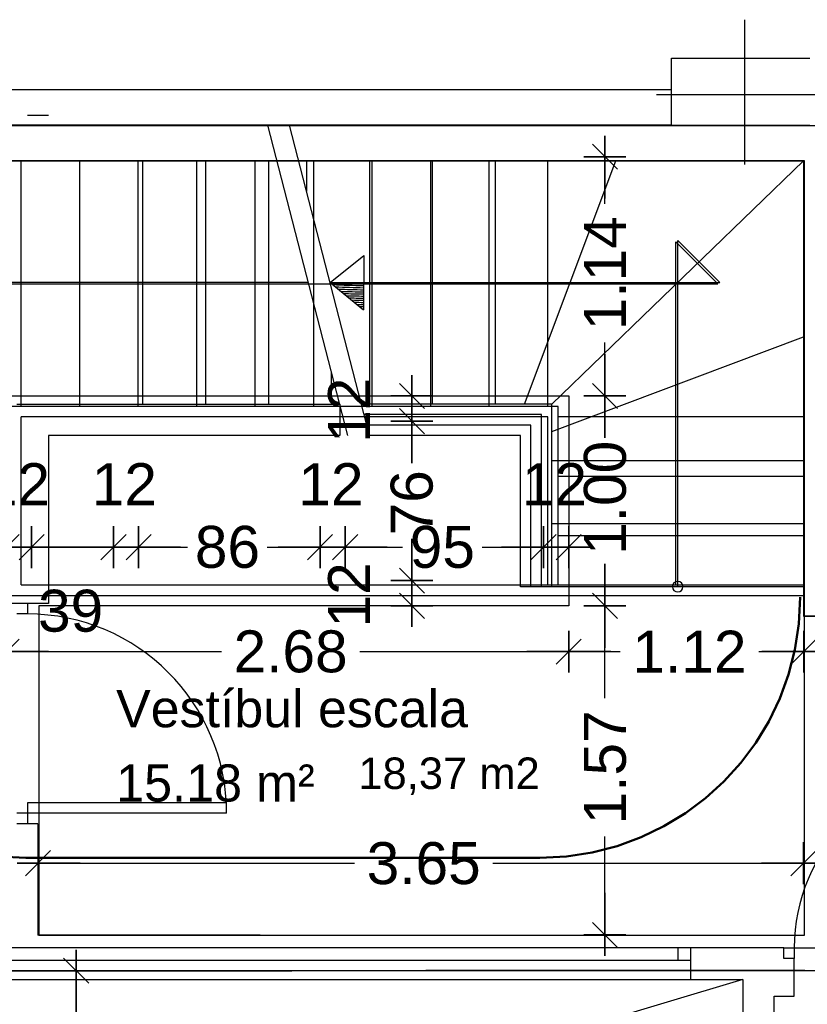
# Model space of a CAD drawing. Header units: metres. Extents: x -1 to 438, y -6 to 57.
# Tile 24 of 31: x 412.04 to 415.79, y 24.04 to 28.73. Entities that reach past the tile are written whole.
import ezdxf

# ---------------------------------------------------------------- set-up
doc = ezdxf.new("R2010")
doc.units = ezdxf.units.M
doc.header["$PDMODE"] = 65
for name, pattern in [('CONTINUA', [0]), ('PUNKT', [6.35, 0, -6.35]), ('VERDECKT', [9.525, 6.35, -3.175])]:
    doc.linetypes.add(name, pattern=pattern)
for name, color, linetype, lineweight in [('PB COTES', 7, 'CONTINUA', 25), ('PB ESCALES 2D', 7, 'CONTINUA', 25), ('PB LOCALS', 7, 'CONTINUA', 25), ('PB MOBLES', 7, 'CONTINUA', 25), ('PB MURS++', 7, 'CONTINUA', 25), ('PB TEXT', 7, 'CONTINUA', 25), ('PSC MURS ACTUAL', 7, 'CONTINUA', 25), ('PSC TEXT ACTUAL', 7, 'CONTINUA', 25)]:
    doc.layers.add(name, color=color, linetype=linetype, lineweight=lineweight)
doc.styles.add('ARIAL', font='arial.ttf')
doc.dimstyles.new('DIMSTYLE_4', dxfattribs={"dimtxt": 0.2, "dimasz": 0.2, "dimexe": 0, "dimexo": 1e-06, "dimgap": 0.1, "dimtad": 0, "dimdec": 0, "dimlfac": 100, "dimrnd": 1, "dimzin": 4, "dimdsep": 46, "dimtxsty": 'ARIAL', "dimblk1": 'ALL_ML_STRICH', "dimblk2": 'ALL_ML_STRICH', "dimsah": 1, "dimcen": 0, "dimse1": 1, "dimse2": 1, "dimclrd": 2, "dimclre": 2, "dimclrt": 2, "dimadec": 0, "dimazin": 0, "dimtfac": 1, "dimtdec": 0, "dimtix": 1, "dimtmove": 2, "dimatfit": 3, "dimfxl": 0, "dimtzin": 0, "dimlwd": 0, "dimlwe": 35, "dimarcsym": 0})
doc.dimstyles.new('DIMSTYLE_5', dxfattribs={"dimtxt": 0.2, "dimasz": 0.2, "dimexe": 0, "dimexo": 1e-06, "dimgap": 0.1, "dimtad": 0, "dimrnd": 0.01, "dimzin": 4, "dimdsep": 46, "dimtxsty": 'ARIAL', "dimblk1": 'ALL_ML_STRICH', "dimblk2": 'ALL_ML_STRICH', "dimsah": 1, "dimcen": 0, "dimse1": 1, "dimse2": 1, "dimclrd": 2, "dimclre": 2, "dimclrt": 2, "dimadec": 0, "dimazin": 0, "dimtfac": 1, "dimtdec": 0, "dimtix": 1, "dimtmove": 2, "dimatfit": 3, "dimfxl": 0, "dimtzin": 0, "dimlwd": 0, "dimlwe": 35, "dimarcsym": 0})
doc.dimstyles.new('DIMSTYLE_7', dxfattribs={"dimtxt": 0.2, "dimasz": 0.2, "dimexe": 0, "dimexo": 1e-06, "dimgap": 0.1, "dimtad": 2, "dimdec": 0, "dimlfac": 100, "dimrnd": 1, "dimzin": 4, "dimdsep": 46, "dimtxsty": 'ARIAL', "dimblk1": 'ALL_ML_STRICH', "dimblk2": 'ALL_ML_STRICH', "dimsah": 1, "dimcen": 0, "dimse1": 1, "dimse2": 1, "dimclrd": 2, "dimclre": 2, "dimclrt": 2, "dimadec": 0, "dimazin": 0, "dimtfac": 1, "dimtdec": 0, "dimtix": 1, "dimtmove": 2, "dimatfit": 3, "dimfxl": 0, "dimtvp": 1.2, "dimtzin": 0, "dimlwd": 0, "dimlwe": 35, "dimarcsym": 0})
doc.dimstyles.new('DIMSTYLE_8', dxfattribs={"dimtxt": 0.2, "dimasz": 0.2, "dimexe": 0, "dimexo": 1e-06, "dimgap": 0.1, "dimtad": 0, "dimdec": 0, "dimlfac": 100, "dimrnd": 1, "dimzin": 4, "dimdsep": 46, "dimtxsty": 'ARIAL', "dimblk1": 'ALL_ML_STRICH', "dimblk2": 'ALL_ML_STRICH', "dimsah": 1, "dimcen": 0, "dimse1": 1, "dimse2": 1, "dimclrd": 2, "dimclre": 2, "dimclrt": 2, "dimadec": 0, "dimazin": 0, "dimtfac": 1, "dimtdec": 0, "dimtix": 1, "dimtmove": 2, "dimatfit": 3, "dimfxl": 0, "dimtvp": 1.2, "dimtzin": 0, "dimlwd": 0, "dimlwe": 35, "dimarcsym": 0})

# ---------------------------------------------------------------- blocks, each defined once
blk = doc.blocks.new('OBJETO_COMPLEJO_22')
at = {"layer": 'PB TEXT', "color": 7, "linetype": 'CONTINUA', "lineweight": 25, "transparency": 33554687}
for start, end in [(90, 270), (270, 90)]:
    blk.add_arc((415.1764, 26.0308), 0.025, start, end, dxfattribs=at)
blk = doc.blocks.new('ALL_ML_STRICH')
at = {"color": 0, "linetype": 'ByBlock', "lineweight": -2}
for p, q in [((0, -0.5), (0, 0.5)), ((-0.3, -0.3), (0.3, 0.3)), ((-1, 0), (0.5, 0))]:
    blk.add_line(p, q, dxfattribs=at)
blk = doc.blocks.new('*D43')
at = {"layer": 'DEFPOINTS', "color": 2, "linetype": 'CONTINUA', "lineweight": 35, "transparency": 33554687}
for p in [(412.2714, 24.2008), (412.3065, 22.1208), (412.3084, 22.1208)]:
    blk.add_point(p, dxfattribs=at)
at = {"layer": 'PB COTES', "color": 2, "linetype": 'CONTINUA', "lineweight": -2, "transparency": 33554687}
for p, q in [((412.3084, 23.505), (412.3084, 24.2008)), ((412.3084, 22.1208), (412.3084, 22.845))]:
    blk.add_line(p, q, dxfattribs=at)
at = {"layer": 'PB COTES', "color": 2, "linetype": 'CONTINUA', "lineweight": 35, "transparency": 33554687, "xscale": 0.2, "yscale": 0.2, "zscale": 0.2}
for p, rotation in [((412.3084, 24.2008), 90), ((412.3084, 22.1208), 270)]:
    blk.add_blockref('ALL_ML_STRICH', p, dxfattribs=dict(at, rotation=rotation))
at = {"layer": 'PB COTES', "color": 2, "linetype": 'CONTINUA', "lineweight": 35, "transparency": 33554687, "insert": (412.3094, 23.175), "char_height": 0.2, "width": 0.8, "attachment_point": 5, "rotation": 90, "style": 'ARIAL'}
blk.add_mtext('\\A1;{\\A1;{2.08\\H0.132000;\\S^ ;}}', dxfattribs=at)
blk = doc.blocks.new('*D55')
at = {"layer": 'DEFPOINTS', "color": 2, "linetype": 'CONTINUA', "lineweight": 35, "transparency": 33554687}
for p in [(410.8271, 26.1302), (411.9764, 26.1008), (410.8271, 25.7212)]:
    blk.add_point(p, dxfattribs=at)
at = {"layer": 'PB COTES', "color": 2, "linetype": 'CONTINUA', "lineweight": -2, "transparency": 33554687}
for p, q in [((410.8271, 25.7212), (411.0855, 25.7212)), ((411.7455, 25.7212), (411.9764, 25.7212))]:
    blk.add_line(p, q, dxfattribs=at)
at = {"layer": 'PB COTES', "color": 2, "linetype": 'CONTINUA', "lineweight": 35, "transparency": 33554687, "xscale": 0.2, "yscale": 0.2, "zscale": 0.2, "rotation": 180}
blk.add_blockref('ALL_ML_STRICH', (410.8271, 25.7212), dxfattribs=at)
at = {"layer": 'PB COTES', "color": 2, "linetype": 'CONTINUA', "lineweight": 35, "transparency": 33554687, "xscale": 0.2, "yscale": 0.2, "zscale": 0.2}
blk.add_blockref('ALL_ML_STRICH', (411.9764, 25.7212), dxfattribs=at)
at = {"layer": 'PB COTES', "color": 2, "linetype": 'CONTINUA', "lineweight": 35, "transparency": 33554687, "insert": (411.4155, 25.7212), "char_height": 0.2, "width": 0.8, "attachment_point": 5, "style": 'ARIAL'}
blk.add_mtext('\\A1;{\\A1;{1.15\\H0.132000;\\S^ ;}}', dxfattribs=at)
blk = doc.blocks.new('*D56')
at = {"layer": 'DEFPOINTS', "color": 2, "linetype": 'CONTINUA', "lineweight": 35, "transparency": 33554687}
for p in [(411.9764, 26.1008), (414.6569, 25.9396), (411.9764, 25.7212)]:
    blk.add_point(p, dxfattribs=at)
at = {"layer": 'PB COTES', "color": 2, "linetype": 'CONTINUA', "lineweight": -2, "transparency": 33554687}
for p, q in [((411.9764, 25.7212), (413.0009, 25.7212)), ((413.6609, 25.7212), (414.6569, 25.7212))]:
    blk.add_line(p, q, dxfattribs=at)
at = {"layer": 'PB COTES', "color": 2, "linetype": 'CONTINUA', "lineweight": 35, "transparency": 33554687, "xscale": 0.2, "yscale": 0.2, "zscale": 0.2, "rotation": 180}
blk.add_blockref('ALL_ML_STRICH', (411.9764, 25.7212), dxfattribs=at)
at = {"layer": 'PB COTES', "color": 2, "linetype": 'CONTINUA', "lineweight": 35, "transparency": 33554687, "xscale": 0.2, "yscale": 0.2, "zscale": 0.2}
blk.add_blockref('ALL_ML_STRICH', (414.6569, 25.7212), dxfattribs=at)
at = {"layer": 'PB COTES', "color": 2, "linetype": 'CONTINUA', "lineweight": 35, "transparency": 33554687, "insert": (413.3309, 25.7212), "char_height": 0.2, "width": 0.8, "attachment_point": 5, "style": 'ARIAL'}
blk.add_mtext('\\A1;{\\A1;{2.68\\H0.132000;\\S^ ;}}', dxfattribs=at)
blk = doc.blocks.new('*D57')
at = {"layer": 'DEFPOINTS', "color": 2, "linetype": 'CONTINUA', "lineweight": 35, "transparency": 33554687}
for p in [(415.7769, 26.702), (414.6569, 25.9396), (414.6569, 25.7212)]:
    blk.add_point(p, dxfattribs=at)
at = {"layer": 'PB COTES', "color": 2, "linetype": 'CONTINUA', "lineweight": -2, "transparency": 33554687}
for p, q in [((414.6569, 25.7212), (414.9024, 25.7212)), ((415.5624, 25.7212), (415.7769, 25.7212))]:
    blk.add_line(p, q, dxfattribs=at)
at = {"layer": 'PB COTES', "color": 2, "linetype": 'CONTINUA', "lineweight": 35, "transparency": 33554687, "xscale": 0.2, "yscale": 0.2, "zscale": 0.2, "rotation": 180}
blk.add_blockref('ALL_ML_STRICH', (414.6569, 25.7212), dxfattribs=at)
at = {"layer": 'PB COTES', "color": 2, "linetype": 'CONTINUA', "lineweight": 35, "transparency": 33554687, "xscale": 0.2, "yscale": 0.2, "zscale": 0.2}
blk.add_blockref('ALL_ML_STRICH', (415.7769, 25.7212), dxfattribs=at)
at = {"layer": 'PB COTES', "color": 2, "linetype": 'CONTINUA', "lineweight": 35, "transparency": 33554687, "insert": (415.2324, 25.7212), "char_height": 0.2, "width": 0.8, "attachment_point": 5, "style": 'ARIAL'}
blk.add_mtext('\\A1;{\\A1;{1.12\\H0.132000;\\S^ ;}}', dxfattribs=at)
blk = doc.blocks.new('*D58')
at = {"layer": 'DEFPOINTS', "color": 2, "linetype": 'CONTINUA', "lineweight": 35, "transparency": 33554687}
for p in [(411.9764, 26.2193), (411.9764, 26.1008), (412.0964, 26.0596)]:
    blk.add_point(p, dxfattribs=at)
at = {"layer": 'PB COTES', "color": 2, "linetype": 'CONTINUA', "lineweight": -2, "transparency": 33554687}
blk.add_line((411.9764, 26.2193), (412.0964, 26.2193), dxfattribs=at)
at = {"layer": 'PB COTES', "color": 2, "linetype": 'CONTINUA', "lineweight": 35, "transparency": 33554687, "xscale": 0.2, "yscale": 0.2, "zscale": 0.2, "rotation": 180}
blk.add_blockref('ALL_ML_STRICH', (411.9764, 26.2193), dxfattribs=at)
at = {"layer": 'PB COTES', "color": 2, "linetype": 'CONTINUA', "lineweight": 35, "transparency": 33554687, "xscale": 0.2, "yscale": 0.2, "zscale": 0.2}
blk.add_blockref('ALL_ML_STRICH', (412.0964, 26.2193), dxfattribs=at)
at = {"layer": 'PB COTES', "color": 2, "linetype": 'CONTINUA', "lineweight": 35, "transparency": 33554687, "insert": (412.0284, 26.5193), "char_height": 0.2, "width": 0.4, "attachment_point": 5, "style": 'ARIAL'}
blk.add_mtext('\\A1;{12}', dxfattribs=at)
blk = doc.blocks.new('*D59')
at = {"layer": 'DEFPOINTS', "color": 2, "linetype": 'CONTINUA', "lineweight": 35, "transparency": 33554687}
for p in [(412.0964, 26.2193), (412.0964, 26.0596), (412.4864, 26.0596)]:
    blk.add_point(p, dxfattribs=at)
at = {"layer": 'PB COTES', "color": 2, "linetype": 'CONTINUA', "lineweight": -2, "transparency": 33554687}
blk.add_line((412.0964, 26.2193), (412.4864, 26.2193), dxfattribs=at)
at = {"layer": 'PB COTES', "color": 2, "linetype": 'CONTINUA', "lineweight": 35, "transparency": 33554687, "xscale": 0.2, "yscale": 0.2, "zscale": 0.2, "rotation": 180}
blk.add_blockref('ALL_ML_STRICH', (412.0964, 26.2193), dxfattribs=at)
at = {"layer": 'PB COTES', "color": 2, "linetype": 'CONTINUA', "lineweight": 35, "transparency": 33554687, "xscale": 0.2, "yscale": 0.2, "zscale": 0.2}
blk.add_blockref('ALL_ML_STRICH', (412.4864, 26.2193), dxfattribs=at)
at = {"layer": 'PB COTES', "color": 2, "linetype": 'CONTINUA', "lineweight": 35, "transparency": 33554687, "insert": (412.2822, 25.915), "char_height": 0.2, "width": 0.4, "attachment_point": 5, "style": 'ARIAL'}
blk.add_mtext('\\A1;{39}', dxfattribs=at)
blk = doc.blocks.new('*D60')
at = {"layer": 'DEFPOINTS', "color": 2, "linetype": 'CONTINUA', "lineweight": 35, "transparency": 33554687}
for p in [(412.4864, 26.2193), (412.4864, 26.0596), (412.6064, 26.0596)]:
    blk.add_point(p, dxfattribs=at)
at = {"layer": 'PB COTES', "color": 2, "linetype": 'CONTINUA', "lineweight": -2, "transparency": 33554687}
blk.add_line((412.4864, 26.2193), (412.6064, 26.2193), dxfattribs=at)
at = {"layer": 'PB COTES', "color": 2, "linetype": 'CONTINUA', "lineweight": 35, "transparency": 33554687, "xscale": 0.2, "yscale": 0.2, "zscale": 0.2, "rotation": 180}
blk.add_blockref('ALL_ML_STRICH', (412.4864, 26.2193), dxfattribs=at)
at = {"layer": 'PB COTES', "color": 2, "linetype": 'CONTINUA', "lineweight": 35, "transparency": 33554687, "xscale": 0.2, "yscale": 0.2, "zscale": 0.2}
blk.add_blockref('ALL_ML_STRICH', (412.6064, 26.2193), dxfattribs=at)
at = {"layer": 'PB COTES', "color": 2, "linetype": 'CONTINUA', "lineweight": 35, "transparency": 33554687, "insert": (412.5384, 26.5193), "char_height": 0.2, "width": 0.4, "attachment_point": 5, "style": 'ARIAL'}
blk.add_mtext('\\A1;{12}', dxfattribs=at)
blk = doc.blocks.new('*D61')
at = {"layer": 'DEFPOINTS', "color": 2, "linetype": 'CONTINUA', "lineweight": 35, "transparency": 33554687}
for p in [(412.6064, 26.2193), (412.6064, 26.0596), (413.4714, 26.0596)]:
    blk.add_point(p, dxfattribs=at)
at = {"layer": 'PB COTES', "color": 2, "linetype": 'CONTINUA', "lineweight": -2, "transparency": 33554687}
for p, q in [((412.6064, 26.2193), (412.8399, 26.2193)), ((413.2199, 26.2193), (413.4714, 26.2193))]:
    blk.add_line(p, q, dxfattribs=at)
at = {"layer": 'PB COTES', "color": 2, "linetype": 'CONTINUA', "lineweight": 35, "transparency": 33554687, "xscale": 0.2, "yscale": 0.2, "zscale": 0.2, "rotation": 180}
blk.add_blockref('ALL_ML_STRICH', (412.6064, 26.2193), dxfattribs=at)
at = {"layer": 'PB COTES', "color": 2, "linetype": 'CONTINUA', "lineweight": 35, "transparency": 33554687, "xscale": 0.2, "yscale": 0.2, "zscale": 0.2}
blk.add_blockref('ALL_ML_STRICH', (413.4714, 26.2193), dxfattribs=at)
at = {"layer": 'PB COTES', "color": 2, "linetype": 'CONTINUA', "lineweight": 35, "transparency": 33554687, "insert": (413.0299, 26.2193), "char_height": 0.2, "width": 0.4, "attachment_point": 5, "style": 'ARIAL'}
blk.add_mtext('\\A1;{86}', dxfattribs=at)
blk = doc.blocks.new('*D62')
at = {"layer": 'DEFPOINTS', "color": 2, "linetype": 'CONTINUA', "lineweight": 35, "transparency": 33554687}
for p in [(413.4714, 26.2193), (413.4714, 26.0596), (413.5914, 26.0596)]:
    blk.add_point(p, dxfattribs=at)
at = {"layer": 'PB COTES', "color": 2, "linetype": 'CONTINUA', "lineweight": -2, "transparency": 33554687}
blk.add_line((413.4714, 26.2193), (413.5914, 26.2193), dxfattribs=at)
at = {"layer": 'PB COTES', "color": 2, "linetype": 'CONTINUA', "lineweight": 35, "transparency": 33554687, "xscale": 0.2, "yscale": 0.2, "zscale": 0.2, "rotation": 180}
blk.add_blockref('ALL_ML_STRICH', (413.4714, 26.2193), dxfattribs=at)
at = {"layer": 'PB COTES', "color": 2, "linetype": 'CONTINUA', "lineweight": 35, "transparency": 33554687, "xscale": 0.2, "yscale": 0.2, "zscale": 0.2}
blk.add_blockref('ALL_ML_STRICH', (413.5914, 26.2193), dxfattribs=at)
at = {"layer": 'PB COTES', "color": 2, "linetype": 'CONTINUA', "lineweight": 35, "transparency": 33554687, "insert": (413.5233, 26.5193), "char_height": 0.2, "width": 0.4, "attachment_point": 5, "style": 'ARIAL'}
blk.add_mtext('\\A1;{12}', dxfattribs=at)
blk = doc.blocks.new('*D63')
at = {"layer": 'DEFPOINTS', "color": 2, "linetype": 'CONTINUA', "lineweight": 35, "transparency": 33554687}
for p in [(413.5914, 26.2193), (413.5914, 26.0596), (414.5369, 25.9896)]:
    blk.add_point(p, dxfattribs=at)
at = {"layer": 'PB COTES', "color": 2, "linetype": 'CONTINUA', "lineweight": -2, "transparency": 33554687}
for p, q in [((413.5914, 26.2193), (413.8643, 26.2193)), ((414.2443, 26.2193), (414.5369, 26.2193))]:
    blk.add_line(p, q, dxfattribs=at)
at = {"layer": 'PB COTES', "color": 2, "linetype": 'CONTINUA', "lineweight": 35, "transparency": 33554687, "xscale": 0.2, "yscale": 0.2, "zscale": 0.2, "rotation": 180}
blk.add_blockref('ALL_ML_STRICH', (413.5914, 26.2193), dxfattribs=at)
at = {"layer": 'PB COTES', "color": 2, "linetype": 'CONTINUA', "lineweight": 35, "transparency": 33554687, "xscale": 0.2, "yscale": 0.2, "zscale": 0.2}
blk.add_blockref('ALL_ML_STRICH', (414.5369, 26.2193), dxfattribs=at)
at = {"layer": 'PB COTES', "color": 2, "linetype": 'CONTINUA', "lineweight": 35, "transparency": 33554687, "insert": (414.0543, 26.2193), "char_height": 0.2, "width": 0.4, "attachment_point": 5, "style": 'ARIAL'}
blk.add_mtext('\\A1;{95}', dxfattribs=at)
blk = doc.blocks.new('*D64')
at = {"layer": 'DEFPOINTS', "color": 2, "linetype": 'CONTINUA', "lineweight": 35, "transparency": 33554687}
for p in [(414.5369, 26.2193), (414.5369, 25.9896), (414.6569, 25.9396)]:
    blk.add_point(p, dxfattribs=at)
at = {"layer": 'PB COTES', "color": 2, "linetype": 'CONTINUA', "lineweight": -2, "transparency": 33554687}
blk.add_line((414.5369, 26.2193), (414.6569, 26.2193), dxfattribs=at)
at = {"layer": 'PB COTES', "color": 2, "linetype": 'CONTINUA', "lineweight": 35, "transparency": 33554687, "xscale": 0.2, "yscale": 0.2, "zscale": 0.2, "rotation": 180}
blk.add_blockref('ALL_ML_STRICH', (414.5369, 26.2193), dxfattribs=at)
at = {"layer": 'PB COTES', "color": 2, "linetype": 'CONTINUA', "lineweight": 35, "transparency": 33554687, "xscale": 0.2, "yscale": 0.2, "zscale": 0.2}
blk.add_blockref('ALL_ML_STRICH', (414.6569, 26.2193), dxfattribs=at)
at = {"layer": 'PB COTES', "color": 2, "linetype": 'CONTINUA', "lineweight": 35, "transparency": 33554687, "insert": (414.5889, 26.5193), "char_height": 0.2, "width": 0.4, "attachment_point": 5, "style": 'ARIAL'}
blk.add_mtext('\\A1;{12}', dxfattribs=at)
blk = doc.blocks.new('*D65')
at = {"layer": 'DEFPOINTS', "color": 2, "linetype": 'CONTINUA', "lineweight": 35, "transparency": 33554687}
for p in [(413.5914, 26.0596), (413.5414, 25.9396), (413.9094, 25.9396)]:
    blk.add_point(p, dxfattribs=at)
at = {"layer": 'PB COTES', "color": 2, "linetype": 'CONTINUA', "lineweight": -2, "transparency": 33554687}
blk.add_line((413.9094, 25.9396), (413.9094, 26.0596), dxfattribs=at)
at = {"layer": 'PB COTES', "color": 2, "linetype": 'CONTINUA', "lineweight": 35, "transparency": 33554687, "xscale": 0.2, "yscale": 0.2, "zscale": 0.2}
for p, rotation in [((413.9094, 26.0596), 90), ((413.9094, 25.9396), 270)]:
    blk.add_blockref('ALL_ML_STRICH', p, dxfattribs=dict(at, rotation=rotation))
at = {"layer": 'PB COTES', "color": 2, "linetype": 'CONTINUA', "lineweight": 35, "transparency": 33554687, "insert": (413.6094, 25.9916), "char_height": 0.2, "width": 0.4, "attachment_point": 5, "rotation": 90, "style": 'ARIAL'}
blk.add_mtext('\\A1;{12}', dxfattribs=at)
blk = doc.blocks.new('*D66')
at = {"layer": 'DEFPOINTS', "color": 2, "linetype": 'CONTINUA', "lineweight": 35, "transparency": 33554687}
for p in [(413.5914, 26.8196), (413.5914, 26.0596), (413.9094, 26.0596)]:
    blk.add_point(p, dxfattribs=at)
at = {"layer": 'PB COTES', "color": 2, "linetype": 'CONTINUA', "lineweight": -2, "transparency": 33554687}
for p, q in [((413.9094, 26.6206), (413.9094, 26.8196)), ((413.9094, 26.0596), (413.9094, 26.2406))]:
    blk.add_line(p, q, dxfattribs=at)
at = {"layer": 'PB COTES', "color": 2, "linetype": 'CONTINUA', "lineweight": 35, "transparency": 33554687, "xscale": 0.2, "yscale": 0.2, "zscale": 0.2}
for p, rotation in [((413.9094, 26.8196), 90), ((413.9094, 26.0596), 270)]:
    blk.add_blockref('ALL_ML_STRICH', p, dxfattribs=dict(at, rotation=rotation))
at = {"layer": 'PB COTES', "color": 2, "linetype": 'CONTINUA', "lineweight": 35, "transparency": 33554687, "insert": (413.9094, 26.4306), "char_height": 0.2, "width": 0.4, "attachment_point": 5, "rotation": 90, "style": 'ARIAL'}
blk.add_mtext('\\A1;{76}', dxfattribs=at)
blk = doc.blocks.new('*D67')
at = {"layer": 'DEFPOINTS', "color": 2, "linetype": 'CONTINUA', "lineweight": 35, "transparency": 33554687}
for p in [(413.5914, 26.9396), (413.5914, 26.8196), (413.9094, 26.8196)]:
    blk.add_point(p, dxfattribs=at)
at = {"layer": 'PB COTES', "color": 2, "linetype": 'CONTINUA', "lineweight": -2, "transparency": 33554687}
blk.add_line((413.9094, 26.8196), (413.9094, 26.9396), dxfattribs=at)
at = {"layer": 'PB COTES', "color": 2, "linetype": 'CONTINUA', "lineweight": 35, "transparency": 33554687, "xscale": 0.2, "yscale": 0.2, "zscale": 0.2}
for p, rotation in [((413.9094, 26.9396), 90), ((413.9094, 26.8196), 270)]:
    blk.add_blockref('ALL_ML_STRICH', p, dxfattribs=dict(at, rotation=rotation))
at = {"layer": 'PB COTES', "color": 2, "linetype": 'CONTINUA', "lineweight": 35, "transparency": 33554687, "insert": (413.6094, 26.8716), "char_height": 0.2, "width": 0.4, "attachment_point": 5, "rotation": 90, "style": 'ARIAL'}
blk.add_mtext('\\A1;{12}', dxfattribs=at)
blk = doc.blocks.new('*D68')
at = {"layer": 'DEFPOINTS', "color": 2, "linetype": 'CONTINUA', "lineweight": 35, "transparency": 33554687}
for p in [(416.6271, 25.9396), (414.8295, 24.3712), (414.9277, 24.3712)]:
    blk.add_point(p, dxfattribs=at)
at = {"layer": 'PB COTES', "color": 2, "linetype": 'CONTINUA', "lineweight": -2, "transparency": 33554687}
for p, q in [((414.8295, 25.4998), (414.8295, 25.9396)), ((414.8295, 24.3712), (414.8295, 24.8398))]:
    blk.add_line(p, q, dxfattribs=at)
at = {"layer": 'PB COTES', "color": 2, "linetype": 'CONTINUA', "lineweight": 35, "transparency": 33554687, "xscale": 0.2, "yscale": 0.2, "zscale": 0.2}
for p, rotation in [((414.8295, 25.9396), 90), ((414.8295, 24.3712), 270)]:
    blk.add_blockref('ALL_ML_STRICH', p, dxfattribs=dict(at, rotation=rotation))
at = {"layer": 'PB COTES', "color": 2, "linetype": 'CONTINUA', "lineweight": 35, "transparency": 33554687, "insert": (414.8306, 25.1698), "char_height": 0.2, "width": 0.8, "attachment_point": 5, "rotation": 90, "style": 'ARIAL'}
blk.add_mtext('\\A1;{\\A1;{1.57\\H0.132000;\\S^ ;}}', dxfattribs=at)
blk = doc.blocks.new('*D69')
at = {"layer": 'DEFPOINTS', "color": 2, "linetype": 'CONTINUA', "lineweight": 35, "transparency": 33554687}
for p in [(416.6771, 26.9396), (414.8295, 25.9396), (416.6271, 25.9396)]:
    blk.add_point(p, dxfattribs=at)
at = {"layer": 'PB COTES', "color": 2, "linetype": 'CONTINUA', "lineweight": -2, "transparency": 33554687}
for p, q in [((414.8295, 26.7844), (414.8295, 26.9396)), ((414.8295, 25.9396), (414.8295, 26.1244))]:
    blk.add_line(p, q, dxfattribs=at)
at = {"layer": 'PB COTES', "color": 2, "linetype": 'CONTINUA', "lineweight": 35, "transparency": 33554687, "xscale": 0.2, "yscale": 0.2, "zscale": 0.2}
for p, rotation in [((414.8295, 26.9396), 90), ((414.8295, 25.9396), 270)]:
    blk.add_blockref('ALL_ML_STRICH', p, dxfattribs=dict(at, rotation=rotation))
at = {"layer": 'PB COTES', "color": 2, "linetype": 'CONTINUA', "lineweight": 35, "transparency": 33554687, "insert": (414.8306, 26.4544), "char_height": 0.2, "width": 0.8, "attachment_point": 5, "rotation": 90, "style": 'ARIAL'}
blk.add_mtext('\\A1;{\\A1;{1.00\\H0.132000;\\S^ ;}}', dxfattribs=at)
blk = doc.blocks.new('*D70')
at = {"layer": 'DEFPOINTS', "color": 2, "linetype": 'CONTINUA', "lineweight": 35, "transparency": 33554687}
for p in [(414.8902, 28.0801), (414.8295, 26.9396), (416.6771, 26.9396)]:
    blk.add_point(p, dxfattribs=at)
at = {"layer": 'PB COTES', "color": 2, "linetype": 'CONTINUA', "lineweight": -2, "transparency": 33554687}
for p, q in [((414.8295, 27.8547), (414.8295, 28.0801)), ((414.8295, 26.9396), (414.8295, 27.1947))]:
    blk.add_line(p, q, dxfattribs=at)
at = {"layer": 'PB COTES', "color": 2, "linetype": 'CONTINUA', "lineweight": 35, "transparency": 33554687, "xscale": 0.2, "yscale": 0.2, "zscale": 0.2}
for p, rotation in [((414.8295, 28.0801), 90), ((414.8295, 26.9396), 270)]:
    blk.add_blockref('ALL_ML_STRICH', p, dxfattribs=dict(at, rotation=rotation))
at = {"layer": 'PB COTES', "color": 2, "linetype": 'CONTINUA', "lineweight": 35, "transparency": 33554687, "insert": (414.8297, 27.5247), "char_height": 0.2, "width": 0.8, "attachment_point": 5, "rotation": 90, "style": 'ARIAL'}
blk.add_mtext('\\A1;{\\A1;{1.14\\H0.132000;\\S^ ;}}', dxfattribs=at)
blk = doc.blocks.new('*D71')
at = {"layer": 'DEFPOINTS', "color": 2, "linetype": 'CONTINUA', "lineweight": 35, "transparency": 33554687}
for p in [(415.7764, 25.4008), (412.127, 24.7131), (412.127, 24.6998)]:
    blk.add_point(p, dxfattribs=at)
at = {"layer": 'PB COTES', "color": 2, "linetype": 'CONTINUA', "lineweight": -2, "transparency": 33554687}
for p, q in [((412.127, 24.7131), (413.6354, 24.7131)), ((414.2954, 24.7131), (415.7764, 24.7131))]:
    blk.add_line(p, q, dxfattribs=at)
at = {"layer": 'PB COTES', "color": 2, "linetype": 'CONTINUA', "lineweight": 35, "transparency": 33554687, "xscale": 0.2, "yscale": 0.2, "zscale": 0.2, "rotation": 180}
blk.add_blockref('ALL_ML_STRICH', (412.127, 24.7131), dxfattribs=at)
at = {"layer": 'PB COTES', "color": 2, "linetype": 'CONTINUA', "lineweight": 35, "transparency": 33554687, "xscale": 0.2, "yscale": 0.2, "zscale": 0.2}
blk.add_blockref('ALL_ML_STRICH', (415.7764, 24.7131), dxfattribs=at)
at = {"layer": 'PB COTES', "color": 2, "linetype": 'CONTINUA', "lineweight": 35, "transparency": 33554687, "insert": (413.9654, 24.712), "char_height": 0.2, "width": 0.8, "attachment_point": 5, "style": 'ARIAL'}
blk.add_mtext('\\A1;{\\A1;{3.65\\H0.132000;\\S^ ;}}', dxfattribs=at)

msp = doc.modelspace()

# ---------------------------------------------------------------- linework, layer by layer
at = {"layer": 'PB ESCALES 2D', "color": 7, "linetype": 'CONTINUA', "lineweight": 25, "transparency": 33554687}
for p, q in [((413.6043, 26.75078), (413.2218, 28.22979)), ((413.70759, 26.75078), (413.32509, 28.22979)), ((412.32645, 26.90078), (412.32645, 28.06078)), ((412.62645, 26.90078), (412.62645, 28.06078)), ((412.92645, 26.90078), (412.92645, 28.06078)), ((413.22645, 26.90078), (413.22645, 28.06078)), ((413.70645, 28.06078), (413.70645, 26.90078)), ((414.00645, 28.06078), (414.00645, 26.90078)), ((414.30645, 28.06078), (414.30645, 26.90078)), ((414.44645, 26.90078), (414.88145, 28.06078)), ((414.57645, 26.90078), (415.77645, 28.06078)), ((415.17645, 26.03078), (415.17645, 27.68078)), ((415.17645, 27.68078), (415.37645, 27.48078)), ((413.5188, 27.48078), (413.68023, 27.60951)), ((413.68023, 27.60951), (413.6783, 27.34965)), ((413.41551, 27.48078), (411.22645, 27.48078)), ((413.5188, 27.48078), (415.37645, 27.48078)), ((413.5188, 27.48078), (413.6783, 27.34965)), ((414.57645, 26.77078), (415.77645, 27.22078)), ((413.52645, 26.90078), (413.52645, 27.05179)), ((412.02645, 26.90078), (413.56551, 26.90078)), ((413.56551, 26.90078), (413.56551, 26.75078)), ((414.57645, 26.90078), (413.6688, 26.90078)), ((414.57645, 26.03078), (414.57645, 26.90078)), ((414.52645, 26.85078), (413.68173, 26.85078)), ((414.52645, 26.03078), (414.52645, 26.85078)), ((414.47645, 26.80078), (413.69466, 26.80078)), ((414.47645, 26.03078), (414.47645, 26.80078)), ((413.56551, 26.75078), (412.17645, 26.75078)), ((414.42645, 26.75078), (413.70759, 26.75078)), ((414.42645, 26.03078), (414.42645, 26.75078)), ((415.77645, 26.63078), (414.57645, 26.63078)), ((415.77645, 26.33078), (414.57645, 26.33078)), ((414.57645, 26.03078), (414.42645, 26.03078)), ((415.77645, 26.03078), (414.57645, 26.03078))]:
    msp.add_line(p, q, dxfattribs=at)
for radius, start, end in [(8.13935, 267.700461, 268.73965), (8.14935, 267.793247, 268.740675), (8.15935, 267.885608, 268.741697), (8.16935, 267.97755, 268.742714), (8.17935, 268.069075, 268.743733), (8.18935, 268.160186, 268.744744), (8.19935, 268.250889, 268.745758), (8.20935, 268.341186, 268.746767), (8.21935, 268.431081, 268.747775), (8.22935, 268.520575, 268.748778), (8.23935, 268.609675, 268.749781), (8.24935, 268.698383, 268.750781)]:
    msp.add_arc((413.85819, 35.60304), radius, start, end, dxfattribs=at)
at = {"layer": 'PB LOCALS', "color": 7, "linetype": 'CONTINUA', "lineweight": 25, "transparency": 33554687}
for p, q in [((415.78058, 28.06078), (411.10058, 28.06078)), ((415.78058, 24.37078), (415.78058, 28.06078)), ((411.97645, 26.93959), (414.65693, 26.93959)), ((414.65693, 26.93959), (414.65693, 25.93959)), ((412.18058, 25.93959), (412.13, 25.93959)), ((412.13, 25.93959), (412.13, 24.37078)), ((412.18989, 25.93959), (412.18058, 25.93959)), ((414.65693, 25.93959), (412.18989, 25.93959)), ((412.13, 24.37078), (415.78058, 24.37078)), ((417.77546, 24.20115), (411.20645, 24.20053)), ((415.78211, 24.20209), (413.97546, 24.20158)), ((413.97546, 24.20158), (413.97546, 24.20115)), ((413.97546, 24.20115), (415.78211, 24.20115)), ((415.78211, 24.20115), (415.78211, 24.20209))]:
    msp.add_line(p, q, dxfattribs=at)
at = {"layer": 'PB MOBLES', "color": 202, "linetype": 'VERDECKT', "lineweight": 50, "transparency": 33554687}
msp.add_line((412.06894, 24.73911), (414.51866, 24.73911), dxfattribs=at)
for centre, start, end in [((412.06894, 25.98087), 180, 270), ((414.51866, 25.98087), 270, 0)]:
    msp.add_arc(centre, 1.24175, start, end, dxfattribs=at)
at = {"layer": 'PB MURS++', "color": 7, "linetype": 'CONTINUA', "lineweight": 25, "transparency": 33554687}
for p, q in [((415.49642, 28.04286), (415.49642, 28.73286)), ((415.14645, 28.54979), (415.80645, 28.54979)), ((415.14645, 28.22979), (415.14645, 28.54979)), ((410.18645, 28.40078), (415.14645, 28.40078)), ((415.07556, 28.37632), (415.88562, 28.37632)), ((415.14645, 28.22979), (410.18645, 28.22979)), ((413.6043, 26.75078), (413.2218, 28.22979)), ((413.70759, 26.75078), (413.32509, 28.22979)), ((415.14645, 28.22979), (415.80645, 28.22979)), ((411.09645, 28.06078), (415.77645, 28.06078)), ((412.32645, 26.90078), (412.32645, 28.06078)), ((412.62645, 26.90078), (412.62645, 28.06078)), ((412.92645, 26.90078), (412.92645, 28.06078)), ((413.22645, 26.90078), (413.22645, 28.06078)), ((413.40645, 28.06078), (413.40645, 27.91518)), ((413.70645, 28.06078), (413.70645, 26.90078)), ((414.00645, 28.06078), (414.00645, 26.90078)), ((414.30645, 28.06078), (414.30645, 26.90078)), ((414.44645, 26.90078), (414.88145, 28.06078)), ((414.57645, 26.90078), (415.77645, 28.06078)), ((415.77645, 28.06078), (415.77645, 25.89078)), ((415.17645, 26.03078), (415.17645, 27.68078)), ((415.17645, 27.68078), (415.37645, 27.48078)), ((413.5188, 27.48078), (413.68023, 27.60951)), ((413.68023, 27.60951), (413.6783, 27.34965)), ((413.41551, 27.48078), (411.22645, 27.48078)), ((413.5188, 27.48078), (415.37645, 27.48078)), ((413.5188, 27.48078), (413.6783, 27.34965)), ((414.57645, 26.77078), (415.77645, 27.22078)), ((413.52645, 26.90078), (413.52645, 27.05179)), ((412.02645, 26.90078), (413.56551, 26.90078)), ((413.56551, 26.90078), (413.56551, 26.75078)), ((414.57645, 26.90078), (413.6688, 26.90078)), ((414.57645, 26.03078), (414.57645, 26.90078)), ((414.52645, 26.85078), (413.68173, 26.85078)), ((414.52645, 26.03078), (414.52645, 26.85078)), ((414.47645, 26.80078), (413.69466, 26.80078)), ((414.47645, 26.03078), (414.47645, 26.80078)), ((413.56551, 26.75078), (412.17645, 26.75078)), ((412.17645, 26.75078), (412.17645, 25.95079)), ((414.42645, 26.75078), (413.70759, 26.75078)), ((414.42645, 26.03078), (414.42645, 26.75078)), ((415.77645, 26.63078), (414.57645, 26.63078)), ((415.77645, 26.33078), (414.57645, 26.33078)), ((414.57645, 26.03078), (414.42645, 26.03078)), ((415.77645, 26.03078), (414.57645, 26.03078)), ((412.17645, 25.95079), (411.87645, 25.95079)), ((412.07605, 25.95079), (412.07605, 25.90079)), ((412.07605, 25.90079), (412.02605, 25.90079)), ((415.77645, 25.89078), (415.97645, 25.89078)), ((413.02473, 25.00079), (412.07605, 25.00079)), ((412.07605, 25.00079), (412.07605, 24.90079)), ((413.02605, 24.95079), (412.02503, 24.95079)), ((412.12605, 24.90079), (412.02605, 24.90079)), ((412.12605, 24.90079), (412.12586, 24.37075)), ((413.18645, 24.37078), (412.12586, 24.37078)), ((413.62645, 24.37078), (415.36645, 24.37078)), ((411.20645, 24.20078), (413.33645, 24.20078)), ((415.51645, 24.20078), (413.47645, 24.20078)), ((417.77645, 24.20078), (415.65645, 24.20078))]:
    msp.add_line(p, q, dxfattribs=at)
for centre, radius, start, end in [((413.85819, 35.60304), 8.13935, 267.700461, 268.73965), ((413.85819, 35.60304), 8.14935, 267.793247, 268.740675), ((413.85819, 35.60304), 8.15935, 267.885608, 268.741697), ((413.85819, 35.60304), 8.16935, 267.97755, 268.742714), ((413.85819, 35.60304), 8.17935, 268.069075, 268.743733), ((413.85819, 35.60304), 8.18935, 268.160186, 268.744744), ((413.85819, 35.60304), 8.19935, 268.250889, 268.745758), ((413.85819, 35.60304), 8.20935, 268.341186, 268.746767), ((413.85819, 35.60304), 8.21935, 268.431081, 268.747775), ((413.85819, 35.60304), 8.22935, 268.520575, 268.748778), ((413.85819, 35.60304), 8.23935, 268.609675, 268.749781), ((413.85819, 35.60304), 8.24935, 268.698383, 268.750781), ((412.07605, 24.95079), 0.95, 0, 90)]:
    msp.add_arc(centre, radius, start, end, dxfattribs=at)
at = {"layer": 'PSC MURS ACTUAL', "color": 7, "linetype": 'PUNKT', "lineweight": 25, "transparency": 33554687}
msp.add_line((405.6269, 28.27859), (421.48693, 28.27859), dxfattribs=at)
at = {"layer": 'PSC MURS ACTUAL', "linetype": 'CONTINUA', "transparency": 33554687}
for p, q in [((405.8369, 28.22859), (421.27693, 28.22859)), ((415.77693, 28.05959), (410.82693, 28.05959)), ((412.04693, 26.88959), (412.04693, 28.05959)), ((412.32583, 26.88959), (412.32583, 28.05959)), ((412.60473, 26.88959), (412.60473, 28.05959)), ((412.88363, 26.88959), (412.88363, 28.05959)), ((413.16243, 26.88959), (413.16243, 28.05959)), ((413.44133, 26.88959), (413.44133, 28.05959)), ((413.72023, 26.88959), (413.72023, 28.05959)), ((413.99913, 26.88959), (413.99913, 28.05959)), ((414.27803, 26.88959), (414.27803, 28.05959)), ((414.55693, 26.88959), (414.55693, 28.05959)), ((415.77693, 25.88959), (415.77693, 28.05959)), ((415.16693, 26.03959), (415.16693, 27.67459)), ((415.16693, 27.67459), (415.36693, 27.47459)), ((411.21073, 27.47459), (415.36693, 27.47459)), ((414.60693, 26.88959), (411.99693, 26.88959)), ((414.60693, 26.03959), (414.60693, 26.88959)), ((414.55693, 26.83959), (412.04693, 26.83959)), ((412.04693, 26.03959), (412.04693, 26.83959)), ((414.55693, 26.03959), (414.55693, 26.83959)), ((415.77693, 26.83959), (414.60693, 26.83959)), ((415.77693, 26.55629), (414.60693, 26.55629)), ((415.77693, 26.27299), (414.60693, 26.27299)), ((412.04693, 26.03959), (415.77693, 26.03959)), ((410.82693, 25.98959), (415.77693, 25.98959)), ((416.03693, 25.88959), (415.77693, 25.88959)), ((415.23693, 24.30959), (411.07693, 24.30959)), ((415.17693, 24.30959), (415.17693, 24.24959)), ((415.68193, 24.30959), (415.23693, 24.30959)), ((415.23693, 24.30959), (415.23693, 24.15959)), ((415.68193, 24.25959), (415.68193, 24.30959)), ((415.68193, 24.30959), (415.73193, 24.30959)), ((415.73193, 24.30959), (416.52193, 24.30959)), ((415.73193, 24.30959), (415.73193, 24.25959)), ((415.73193, 24.25959), (415.68193, 24.25959)), ((415.73193, 24.07959), (415.73193, 24.25959)), ((415.23693, 24.24959), (411.07693, 24.24959)), ((411.07693, 24.15959), (415.23693, 24.15959)), ((415.23693, 24.15959), (415.48693, 24.15959)), ((415.48693, 24.15959), (415.48693, 20.00868)), ((415.63693, 24.07959), (415.73193, 24.07959)), ((415.63693, 22.25959), (415.63693, 24.07959))]:
    msp.add_line(p, q, dxfattribs=at)
at = {"layer": 'PSC MURS ACTUAL', "color": 180, "linetype": 'CONTINUA', "transparency": 33554687}
msp.add_line((415.48693, 24.15959), (409.74693, 22.44113), dxfattribs=at)
at = {"layer": 'PSC MURS ACTUAL', "linetype": 'CONTINUA', "transparency": 33554687}
msp.add_arc((416.57193, 24.30959), 0.84, 90, 180, dxfattribs=at)

# ---------------------------------------------------------------- block references
at = {"layer": 'PB TEXT', "color": 7, "linetype": 'CONTINUA', "lineweight": 25, "transparency": 33554687}
msp.add_blockref('OBJETO_COMPLEJO_22', (0, 0), dxfattribs=at)

# ---------------------------------------------------------------- texts
at = {"layer": 'PB LOCALS', "color": 7, "linetype": 'CONTINUA', "lineweight": 25, "transparency": 33554687, "char_height": 0.1770789, "attachment_point": 7, "style": 'ARIAL'}
for s, insert, width in [('\\W1.00;Vestíbul escala', (412.49907, 25.3585), 1.7739974), ('\\W0.97;15.18 m²', (412.49907, 25.00434), 1.066078)]:
    msp.add_mtext(s, dxfattribs=dict(at, insert=insert, width=width))
at = {"layer": 'PSC TEXT ACTUAL', "transparency": 33554687, "insert": (414.08626, 25.03884), "char_height": 0.15, "width": 0.9516621, "attachment_point": 8, "style": 'ARIAL'}
msp.add_mtext('\\W0.99;18,37 m2', dxfattribs=at)

# ---------------------------------------------------------------- dimensions: what is measured, and where the dimension line sits
at = {"layer": 'PB COTES', "color": 2, "linetype": 'CONTINUA', "lineweight": 35, "transparency": 33554687}
for base, p1, p2, dimstyle, picture, middle in [((414.8295, 28.08009), (416.67708, 26.93959), (414.89022, 28.08009), 'DIMSTYLE_5', '*D70', (414.8297, 27.5247)), ((413.90944, 26.93959), (413.59135, 26.81959), (413.59135, 26.93959), 'DIMSTYLE_7', '*D67', (413.60944, 26.87157)), ((414.8295, 26.93959), (416.62708, 25.93959), (416.67708, 26.93959), 'DIMSTYLE_5', '*D69', (414.83055, 26.45438)), ((413.90944, 26.81959), (413.59135, 26.05959), (413.59135, 26.81959), 'DIMSTYLE_4', '*D66', (413.90944, 26.43061)), ((413.90944, 26.05959), (413.54135, 25.93959), (413.59135, 26.05959), 'DIMSTYLE_7', '*D65', (413.60944, 25.99157)), ((414.8295, 25.93959), (414.9277, 24.37115), (416.62708, 25.93959), 'DIMSTYLE_5', '*D68', (414.83055, 25.16982)), ((412.30837, 24.20078), (412.30651, 22.12078), (412.27145, 24.20078), 'DIMSTYLE_5', '*D43', (412.30943, 23.17503))]:
    dim = msp.add_linear_dim(base=base, p1=p1, p2=p2, angle=90, dimstyle=dimstyle, override={"dimpost": '<>', "dimclrd": 2, "dimclre": 2, "dimclrt": 2, "dimlwd": 0, "dimlwe": 35}, dxfattribs=at)
    dim.commit()
    dim.dimension.update_dxf_attribs({"geometry": picture, "text_midpoint": middle, "dimtype": 160})
for base, p1, p2, dimstyle, picture, middle in [((415.77693, 25.72125), (414.65693, 25.93959), (415.77693, 26.70202), 'DIMSTYLE_5', '*D57', (415.2324, 25.72125)), ((412.09645, 26.21933), (411.97645, 26.10079), (412.09645, 26.05959), 'DIMSTYLE_7', '*D58', (412.02843, 26.51933)), ((412.60645, 26.21933), (412.48645, 26.05959), (412.60645, 26.05959), 'DIMSTYLE_7', '*D60', (412.53843, 26.51933)), ((413.59135, 26.21933), (413.47135, 26.05959), (413.59135, 26.05959), 'DIMSTYLE_7', '*D62', (413.52333, 26.51933)), ((414.65693, 26.21933), (414.53693, 25.98959), (414.65693, 25.93959), 'DIMSTYLE_7', '*D64', (414.58891, 26.51933)), ((413.47135, 26.21933), (412.60645, 26.05959), (413.47135, 26.05959), 'DIMSTYLE_4', '*D61', (413.02992, 26.21933)), ((414.53693, 26.21933), (413.59135, 26.05959), (414.53693, 25.98959), 'DIMSTYLE_4', '*D63', (414.05435, 26.21933)), ((412.48645, 26.21933), (412.09645, 26.05959), (412.48645, 26.05959), 'DIMSTYLE_8', '*D59', (412.2822, 25.91497)), ((411.97645, 25.72125), (410.82707, 26.13021), (411.97645, 26.10079), 'DIMSTYLE_5', '*D55', (411.41546, 25.72125)), ((414.65693, 25.72125), (411.97645, 26.10079), (414.65693, 25.93959), 'DIMSTYLE_5', '*D56', (413.33093, 25.72125)), ((415.77645, 24.71311), (412.12701, 24.69979), (415.77645, 25.40078), 'DIMSTYLE_5', '*D71', (413.96542, 24.71202))]:
    dim = msp.add_linear_dim(base=base, p1=p1, p2=p2, dimstyle=dimstyle, override={"dimpost": '<>', "dimclrd": 2, "dimclre": 2, "dimclrt": 2, "dimlwd": 0, "dimlwe": 35}, dxfattribs=at)
    dim.commit()
    dim.dimension.update_dxf_attribs({"geometry": picture, "text_midpoint": middle, "dimtype": 160})

doc.saveas('drawing.dxf')
